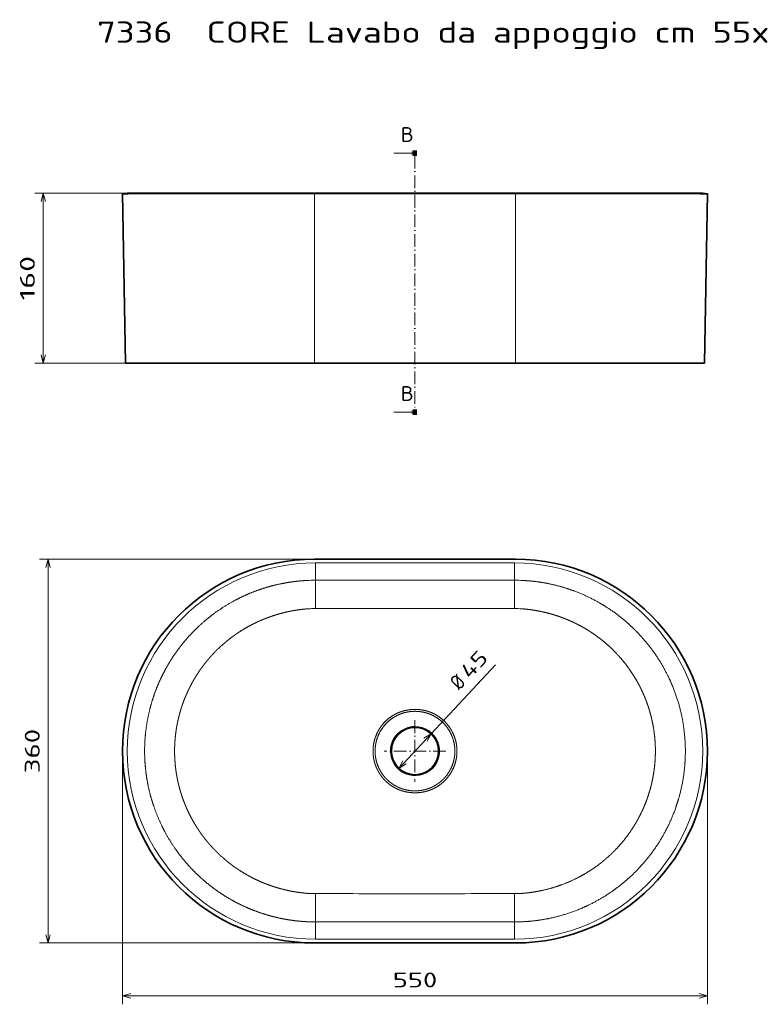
# Model space of a CAD drawing. Extents: x 34 to 384, y 34 to 267.
# Tile 1 of 2: x 34 to 209, y 34 to 267. Entities that reach past the tile are written whole.
import ezdxf
from ezdxf.enums import TextEntityAlignment as Align

# ---------------------------------------------------------------- set-up
doc = ezdxf.new("R2010")
doc.units = 0
doc.linetypes.add('DASHDOT', pattern=[18.5, 12, -3, 0.5, -3])
doc.layers.get('0').update_dxf_attribs({"lineweight": 13})
doc.styles.get("Standard").update_dxf_attribs({"font": 'isocp.shx'})
doc.dimstyles.get("Standard").update_dxf_attribs({"dimtxt": 2.5, "dimasz": 2.5, "dimexe": 1.25, "dimexo": 0.625, "dimtad": 1, "dimcen": 2.5, "dimadec": 0, "dimazin": 0, "dimtfac": 1, "dimtmove": 0, "dimatfit": 0, "dimfxl": 0, "dimarcsym": 0})

# ---------------------------------------------------------------- blocks, each defined once
blk = doc.blocks.new('*D')
at = {"color": 7, "lineweight": 13}
for p, q in [((148.9, 225.65), (37.68, 225.65)), ((39.68, 185.6), (39.68, 225.65)), ((149.14, 185.6), (37.68, 185.6)), ((125.39, 139.33), (38.82, 139.33)), ((40.82, 48.83), (40.82, 139.33)), ((123.59, 89.99), (146.36, 114.46)), ((314.33, 105.01), (314.33, 71.21)), ((58.39, 92.08), (58.39, 34.35)), ((196.39, 92.08), (196.39, 34.35)), ((125.39, 48.83), (38.82, 48.83)), ((58.39, 36.35), (196.39, 36.35))]:
    blk.add_line(p, q, dxfattribs=at)
for points in [[(40.19, 223.72), (39.68, 225.65), (39.16, 223.72)], [(39.16, 187.53), (39.68, 185.6), (40.19, 187.53)], [(41.34, 137.4), (40.82, 139.33), (40.3, 137.4)], [(314.85, 103.08), (314.33, 105.01), (313.82, 103.08)], [(130.26, 96.4), (131.19, 98.16), (129.5, 97.1)], [(124.53, 91.76), (123.59, 89.99), (125.28, 91.06)], [(313.82, 73.14), (314.33, 71.21), (314.85, 73.14)], [(40.3, 50.76), (40.82, 48.83), (41.34, 50.76)], [(60.32, 36.87), (58.39, 36.35), (60.32, 35.84)], [(194.46, 35.84), (196.39, 36.35), (194.46, 36.87)]]:
    blk.add_lwpolyline(points, dxfattribs=at)
for s, rotation, p, p2 in [('160', 90, (37.68, 200.37), (37.68, 210.88)), ('45', 47.0521, (140.28, 110.86), (144.89, 115.82)), ('%%c', 47.0521, (137.85, 108.25), (139.6, 110.13)), ('360', 90, (38.82, 88.83), (38.82, 99.33)), ('135', 90.0001, (312.33, 82.86), (312.33, 93.37))]:
    blk.add_text(s, height=3.5, rotation=rotation, dxfattribs=at).set_placement(p, p2, align=Align.FIT)
blk.add_text('550', height=3.5, dxfattribs=at).set_placement((122.14, 38.35), (132.64, 38.35), align=Align.FIT)
blk = doc.blocks.new('BLOCK9')
at = {"color": 7, "linetype": 'DASHDOT', "lineweight": 13}
for p, q in [((0, 29.02), (0, -29.02)), ((29.02, 0), (-29.02, 0))]:
    blk.add_line(p, q, dxfattribs=at)
blk = doc.blocks.new('BLOCK10')
at = {"color": 7, "lineweight": 35, "ltscale": 0.022056}
for p, q in [((-95, 181.01), (-94.12, 181.01)), ((94.12, 181.01), (95, 181.01))]:
    blk.add_line(p, q, dxfattribs=at)
at = {"color": 7, "lineweight": 35}
for p, q in [((-94.1, 181.01), (0, 181.01)), ((94.1, 181.01), (0, 181.01)), ((0, -181.01), (-94.1, -181.01)), ((94.1, -181.01), (0, -181.01))]:
    blk.add_line(p, q, dxfattribs=at)
at = {"color": 7, "lineweight": 13, "ltscale": 0.367009}
for p, q in [((-94.05, 177.47), (-94.05, 162.79)), ((94.05, 177.47), (94.05, 162.79)), ((-94.05, -177.47), (-94.05, -162.79)), ((94.05, -177.47), (94.05, -162.79))]:
    blk.add_line(p, q, dxfattribs=at)
at = {"color": 7, "lineweight": 13}
for p, q in [((0, 177.47), (-94.05, 177.47)), ((0, 177.47), (94.05, 177.47)), ((0, 161.18), (-94.05, 161.18)), ((94.05, 161.18), (0, 161.18)), ((-94.05, -161.18), (0, -161.18)), ((0, -161.18), (94.05, -161.18)), ((-94.05, -177.47), (0, -177.47)), ((94.05, -177.47), (0, -177.47))]:
    blk.add_line(p, q, dxfattribs=at)
at = {"color": 7, "lineweight": 13, "ltscale": 0.040409}
for p, q in [((-94.05, 162.79), (-94.05, 161.18)), ((94.05, 162.79), (94.05, 161.18)), ((-94.05, -162.79), (-94.05, -161.18)), ((94.05, -162.79), (94.05, -161.18))]:
    blk.add_line(p, q, dxfattribs=at)
at = {"color": 7, "lineweight": 35, "ltscale": 0.022057}
for p, q in [((-94.12, -181.01), (-95, -181.01)), ((95, -181.01), (94.12, -181.01))]:
    blk.add_line(p, q, dxfattribs=at)
at = {"color": 7, "lineweight": 35}
blk.add_circle((0, 0), 22.33, dxfattribs=at)
for centre, start, end in [((-95, 0), 90.00045, 269.99954), ((95, 0), 270.00046, 89.99955)]:
    blk.add_arc(centre, 181.01, start, end, dxfattribs=at)
at = {"color": 7, "lineweight": 13}
for centre, radius, start, end in [((-94.05, 0), 177.47, 90.00008, 269.99992), ((94.05, 0), 177.47, 270.00008, 89.99992), ((-94.05, 1.85), 159.33, 89.99893, 92.84183), ((94.05, 1.86), 159.32, 87.15811, 90.00117), ((-93.87, 5.27), 129.18, 90.07553, 92.93122), ((1.37, -49614.63), 49749.18, 90.001581, 90.109884), ((-1.33, -49557.78), 49692.32, 89.89004, 89.998467), ((93.87, 5.27), 129.18, 87.06878, 89.92447), ((0, 0), 23.2, 180.00001, 90.00015), ((0, 0), 23.2, 89.99992, 180.00002), ((-93.86, -5.51), 128.95, 267.06209, 269.92293), ((1.39, 49643.56), 49778.11, 269.890161, 269.9984), ((-1.35, 49611.42), 49745.96, 270.00156, 270.10987), ((93.86, -5.5), 128.96, 270.07718, 272.93778), ((-94.05, -1.77), 159.41, 267.15887, 270.00022), ((94.05, -1.78), 159.4, 269.99965, 272.84124)]:
    blk.add_arc(centre, radius, start, end, dxfattribs=at)
for points, knots in [([(-101.95, 160.98), (-104.85, 160.84), (-107.74, 160.63), (-110.64, 160.35), (-115.17, 159.82), (-119.69, 159.13), (-121.33, 158.85), (-127.86, 157.68), (-134.33, 156.17), (-139.13, 154.84), (-145.47, 152.84), (-151.69, 150.51), (-153.24, 149.91), (-159.39, 147.42), (-165.41, 144.62), (-169.85, 142.34), (-179.97, 136.65), (-189.55, 130.05), (-194.83, 126), (-202.42, 119.54), (-209.47, 112.52), (-211.77, 110.12), (-217.06, 104.28), (-221.99, 98.13), (-224.72, 94.47), (-229.44, 87.64), (-233.71, 80.52), (-235.53, 77.27), (-238.03, 72.49), (-240.33, 67.61), (-241.02, 66.1), (-242.53, 62.69), (-243.93, 59.23), (-244.68, 57.29), (-247.12, 50.68), (-249.2, 43.94), (-250.49, 39.13), (-252.86, 28.6), (-254.35, 17.91), (-254.89, 12.12), (-255.41, 1.34), (-255.03, -9.44), (-254.66, -14.41), (-253.77, -22.24), (-252.41, -30), (-251.85, -32.85), (-250.23, -40.13), (-248.19, -47.32), (-246.78, -51.67), (-243.25, -61.42), (-238.95, -70.86), (-236.3, -76.04), (-231.16, -85.06), (-225.32, -93.63), (-222.62, -97.31), (-218.24, -102.84), (-213.58, -108.12), (-211.89, -109.96), (-207.6, -114.46), (-203.09, -118.74), (-200.31, -121.24), (-194.92, -125.79), (-189.3, -130.05), (-186.6, -131.98), (-180.08, -136.41), (-173.3, -140.43), (-169.29, -142.62), (-162.61, -145.96), (-155.76, -148.92), (-153.07, -150), (-146.47, -152.5), (-139.74, -154.63), (-135.75, -155.76), (-129.71, -157.25), (-123.61, -158.45), (-121.57, -158.82), (-116.59, -159.63), (-111.6, -160.25), (-108.65, -160.55), (-105.51, -160.79), (-102.37, -160.96), (-102.33, -160.96), (-102.14, -160.97), (-101.95, -160.98)], [0, 0, 0, 0, 0, 0, 19.92413, 19.92413, 19.92413, 31.302193, 31.302193, 31.302193, 65.385877, 65.385877, 65.385877, 76.727758, 76.727758, 76.727758, 110.746641, 110.746641, 110.746641, 156.056457, 156.056457, 156.056457, 178.690419, 178.690419, 178.690419, 209.832185, 209.832185, 209.832185, 235.294611, 235.294611, 235.294611, 246.621548, 246.621548, 246.621548, 260.757687, 260.757687, 260.757687, 294.720582, 294.720582, 294.720582, 334.331028, 334.331028, 334.331028, 368.275679, 368.275679, 368.275679, 388.071309, 388.071309, 388.071309, 419.200425, 419.200425, 419.200425, 458.814407, 458.814407, 458.814407, 489.927838, 489.927838, 489.927838, 506.919002, 506.919002, 506.919002, 532.386491, 532.386491, 532.386491, 555.055146, 555.055146, 555.055146, 586.223167, 586.223167, 586.223167, 606.069203, 606.069203, 606.069203, 634.456495, 634.456495, 634.456495, 648.656689, 648.656689, 648.656689, 668.973622, 668.973622, 668.973622, 670.26346, 670.26346, 670.26346, 670.26346, 670.26346, 670.26346]), ([(-94.04, 134.46), (-94.04, 139.49), (-94.04, 144.46), (-94.04, 149.27), (-94.04, 155.25), (-94.05, 159.17), (-94.05, 160.02), (-94.05, 160.71), (-94.05, 161.09), (-94.05, 161.12), (-94.05, 161.15), (-94.05, 161.18)], [0, 0, 0, 0, 0, 0, 35.819309, 35.819309, 35.819309, 48.580814, 48.580814, 48.580814, 49.792896, 49.792896, 49.792896, 49.792896, 49.792896, 49.792896]), ([(94.04, 134.46), (94.04, 139.49), (94.04, 144.46), (94.04, 149.27), (94.04, 155.25), (94.05, 159.17), (94.05, 160.02), (94.05, 160.71), (94.05, 161.09), (94.05, 161.12), (94.05, 161.15), (94.05, 161.18)], [0, 0, 0, 0, 0, 0, 35.819309, 35.819309, 35.819309, 48.580814, 48.580814, 48.580814, 49.792896, 49.792896, 49.792896, 49.792896, 49.792896, 49.792896]), ([(101.95, -160.98), (102.11, -160.97), (102.27, -160.97), (102.5, -160.95), (111.08, -160.49), (119.64, -159.46), (127.95, -157.9), (142.6, -154.14), (156.72, -148.69), (162.79, -145.98), (174.63, -139.95), (185.8, -132.73), (191.19, -128.84), (201.54, -120.51), (210.99, -111.17), (215.47, -106.26), (223.91, -95.99), (231.25, -84.91), (234.63, -79.19), (241.36, -66.31), (246.62, -52.76), (249.01, -45.22), (252.78, -30.32), (254.74, -15.08), (255.27, -7.61), (255.47, 8.59), (253.64, 24.7), (252.08, 33.27), (248.3, 48.18), (242.79, 62.53), (240.09, 68.6), (234.07, 80.45), (226.87, 91.61), (222.98, 97), (214.67, 107.37), (205.34, 116.83), (200.43, 121.31), (190.5, 129.5), (179.8, 136.65), (174.46, 139.86), (162.75, 146.15), (150.46, 151.21), (143.8, 153.53), (134.22, 156.29), (124.48, 158.31), (121.62, 158.83), (115.99, 159.73), (110.33, 160.38), (107.54, 160.64), (104.75, 160.84), (101.95, 160.98)], [0, 0, 0, 0, 0, 0, 1.130721, 1.130721, 1.130721, 61.107722, 61.107722, 61.107722, 108.077437, 108.077437, 108.077437, 154.989307, 154.989307, 154.989307, 201.869518, 201.869518, 201.869518, 248.731279, 248.731279, 248.731279, 304.357996, 304.357996, 304.357996, 357.034084, 357.034084, 357.034084, 418.571158, 418.571158, 418.571158, 465.427189, 465.427189, 465.427189, 512.292038, 512.292038, 512.292038, 559.176304, 559.176304, 559.176304, 603.162393, 603.162393, 603.162393, 653.085714, 653.085714, 653.085714, 673.672099, 673.672099, 673.672099, 693.558279, 693.558279, 693.558279, 693.558279, 693.558279, 693.558279]), ([(-100.47, 134.29), (-100.58, 134.28), (-100.69, 134.27), (-100.79, 134.26), (-101, 134.25), (-101.2, 134.23), (-101.33, 134.22), (-101.58, 134.2), (-101.83, 134.18), (-101.99, 134.17), (-102.16, 134.15), (-102.34, 134.14), (-102.36, 134.14), (-102.4, 134.13), (-102.44, 134.13), (-102.46, 134.13), (-102.5, 134.12), (-102.54, 134.12), (-102.56, 134.12), (-102.6, 134.12), (-102.64, 134.11), (-102.66, 134.11), (-102.76, 134.1), (-102.85, 134.09), (-102.93, 134.09), (-104.19, 133.97), (-105.45, 133.84), (-106.63, 133.71), (-109.12, 133.4), (-111.6, 133.04), (-112.91, 132.83), (-114.3, 132.59), (-115.69, 132.34), (-115.78, 132.32), (-116.31, 132.22), (-116.83, 132.12), (-117.21, 132.05), (-117.85, 131.92), (-118.47, 131.8), (-118.75, 131.74), (-119.18, 131.65), (-119.64, 131.55), (-119.76, 131.53), (-120, 131.47), (-120.25, 131.42), (-120.36, 131.4), (-122.43, 130.94), (-124.5, 130.44), (-126.43, 129.94), (-128.73, 129.3), (-131, 128.61), (-131.36, 128.5), (-132.81, 128.05), (-134.24, 127.59), (-135.3, 127.23), (-136.72, 126.74), (-138.14, 126.23), (-138.5, 126.09), (-139.22, 125.83), (-139.94, 125.55), (-140.3, 125.42), (-141.01, 125.14), (-141.71, 124.87), (-142.04, 124.73), (-142.73, 124.46), (-143.41, 124.18), (-143.75, 124.03), (-144.45, 123.74), (-145.15, 123.45), (-145.48, 123.3), (-146.18, 123), (-146.87, 122.69), (-147.21, 122.54), (-147.81, 122.27), (-148.4, 122), (-148.65, 121.89), (-149.14, 121.66), (-149.64, 121.42), (-149.89, 121.3), (-153.54, 119.56), (-157.13, 117.69), (-160.41, 115.82), (-163.79, 113.75), (-167.08, 111.56), (-167.24, 111.45), (-167.65, 111.17), (-168.06, 110.9), (-168.3, 110.73), (-168.87, 110.34), (-169.42, 109.96), (-169.73, 109.74), (-170.28, 109.35), (-170.85, 108.94), (-171.07, 108.79), (-174.02, 106.65), (-176.9, 104.42), (-179.49, 102.28), (-182.58, 99.56), (-185.57, 96.72), (-186.11, 96.2), (-187.2, 95.14), (-188.27, 94.06), (-188.8, 93.52), (-189.59, 92.7), (-190.37, 91.88), (-190.63, 91.6), (-191.14, 91.05), (-191.66, 90.49), (-191.92, 90.21), (-193.09, 88.91), (-194.26, 87.58), (-195.16, 86.53), (-196.21, 85.27), (-197.24, 83.99), (-197.42, 83.77), (-199.28, 81.44), (-201.08, 79.06), (-202.66, 76.86), (-204.32, 74.42), (-205.91, 71.93), (-206.04, 71.71), (-206.53, 70.94), (-207.02, 70.15), (-207.38, 69.56), (-207.81, 68.86), (-208.22, 68.17), (-208.29, 68.05), (-208.43, 67.81), (-208.57, 67.57), (-208.64, 67.45), (-209.7, 65.64), (-210.72, 63.8), (-211.64, 62.06), (-212.79, 59.8), (-213.89, 57.53), (-214.13, 57.02), (-214.61, 56), (-215.07, 54.97), (-215.3, 54.46), (-215.84, 53.25), (-216.35, 52.04), (-216.65, 51.34), (-217.08, 50.29), (-217.5, 49.23), (-217.63, 48.91), (-217.91, 48.2), (-218.17, 47.49), (-218.31, 47.15), (-218.53, 46.54), (-218.75, 45.94), (-218.85, 45.69), (-219.03, 45.18), (-219.21, 44.67), (-219.3, 44.41), (-219.57, 43.65), (-219.83, 42.88), (-220.01, 42.36), (-220.29, 41.5), (-220.57, 40.63), (-220.68, 40.28), (-220.9, 39.57), (-221.12, 38.87), (-221.23, 38.51), (-221.65, 37.09), (-222.05, 35.67), (-222.34, 34.6), (-222.72, 33.17), (-223.08, 31.71), (-223.17, 31.35), (-223.34, 30.61), (-223.52, 29.86), (-223.6, 29.49), (-223.83, 28.48), (-224.04, 27.48), (-224.17, 26.84), (-224.32, 26.11), (-224.46, 25.38), (-224.48, 25.29), (-224.55, 24.95), (-224.61, 24.61), (-224.65, 24.37), (-224.74, 23.89), (-224.83, 23.41), (-224.87, 23.17), (-224.93, 22.81), (-225, 22.44), (-225.01, 22.34), (-225.05, 22.1), (-225.09, 21.86), (-225.11, 21.74), (-225.17, 21.42), (-225.22, 21.1), (-225.25, 20.9), (-225.29, 20.63), (-225.33, 20.37), (-225.34, 20.3), (-225.96, 16.27), (-226.42, 12.21), (-226.73, 8.22), (-226.89, 4.05), (-226.89, -0.13), (-226.89, -0.28), (-226.89, -0.82), (-226.89, -1.37), (-226.88, -1.77), (-226.87, -2.51), (-226.85, -3.24), (-226.85, -3.59), (-226.83, -4.06), (-226.82, -4.51), (-226.81, -4.64), (-226.8, -4.89), (-226.79, -5.13), (-226.79, -5.26), (-226.65, -8.74), (-226.4, -12.23), (-226.05, -15.58), (-225.58, -19.01), (-225, -22.43), (-224.97, -22.59), (-224.93, -22.8), (-224.9, -23.01), (-224.88, -23.13), (-224.82, -23.46), (-224.76, -23.8), (-224.72, -24.03), (-224.66, -24.36), (-224.6, -24.68), (-224.58, -24.78), (-224.55, -24.94), (-224.52, -25.09), (-224.51, -25.14), (-224.36, -25.94), (-224.2, -26.73), (-224.04, -27.48), (-223.82, -28.54), (-223.58, -29.59), (-223.51, -29.9), (-223.36, -30.53), (-223.21, -31.15), (-223.14, -31.46), (-222.83, -32.71), (-222.51, -33.96), (-222.26, -34.9), (-221.85, -36.39), (-221.42, -37.85), (-221.26, -38.39), (-220.94, -39.46), (-220.6, -40.53), (-220.43, -41.06), (-219.8, -43.01), (-219.13, -44.94), (-218.62, -46.34), (-218.04, -47.86), (-217.44, -49.38), (-217.42, -49.42), (-217.25, -49.86), (-217.07, -50.31), (-216.94, -50.63), (-216.71, -51.19), (-216.47, -51.75), (-216.38, -51.98), (-216.13, -52.55), (-215.89, -53.11), (-215.75, -53.44), (-215.58, -53.83), (-215.41, -54.21), (-215.38, -54.29), (-214.15, -57.05), (-212.84, -59.78), (-211.5, -62.4), (-210.04, -65.06), (-208.51, -67.68), (-208.46, -67.76), (-208.31, -68.02), (-208.15, -68.28), (-208.04, -68.47), (-207.79, -68.89), (-207.52, -69.33), (-207.38, -69.57), (-207.08, -70.05), (-206.79, -70.52), (-206.64, -70.76), (-206.41, -71.13), (-206.19, -71.48), (-206.11, -71.61), (-205.94, -71.88), (-205.77, -72.14), (-205.71, -72.23), (-205.46, -72.62), (-205.22, -73), (-205.06, -73.24), (-204.73, -73.75), (-204.4, -74.23), (-204.23, -74.49), (-203.96, -74.89), (-203.68, -75.31), (-203.58, -75.45), (-203.39, -75.74), (-203.19, -76.03), (-203.08, -76.18), (-202.1, -77.6), (-201.09, -79.01), (-200.16, -80.26), (-198.93, -81.88), (-197.66, -83.47), (-197.36, -83.85), (-196.58, -84.82), (-195.79, -85.77), (-195.3, -86.35), (-194.14, -87.71), (-192.97, -89.05), (-192.28, -89.82), (-191.4, -90.77), (-190.52, -91.72), (-190.36, -91.89), (-190.02, -92.25), (-189.68, -92.6), (-189.51, -92.77), (-189.02, -93.29), (-188.54, -93.78), (-188.22, -94.1), (-187.74, -94.59), (-187.24, -95.09), (-187.08, -95.25), (-186.75, -95.58), (-186.41, -95.9), (-186.25, -96.06), (-185.73, -96.56), (-185.23, -97.04), (-184.92, -97.34), (-184.46, -97.77), (-183.98, -98.21), (-183.85, -98.34), (-183.58, -98.59), (-183.3, -98.84), (-183.18, -98.95), (-180.88, -101.05), (-178.52, -103.08), (-176.25, -104.92), (-173.85, -106.77), (-171.4, -108.55), (-171.28, -108.63), (-170.91, -108.9), (-170.54, -109.17), (-170.27, -109.36), (-169.81, -109.68), (-169.4, -109.98), (-169.22, -110.1), (-168.74, -110.43), (-168.23, -110.78), (-167.87, -111.02), (-167.37, -111.36), (-166.86, -111.7), (-166.68, -111.82), (-163.34, -114.03), (-159.92, -116.12), (-156.54, -118.01), (-152.93, -119.88), (-149.25, -121.6), (-149.08, -121.68), (-148.73, -121.85), (-148.39, -122), (-148.22, -122.08), (-147.62, -122.36), (-147.02, -122.63), (-146.6, -122.82), (-145.94, -123.1), (-145.28, -123.39), (-145.08, -123.48), (-144.63, -123.67), (-144.18, -123.86), (-143.95, -123.95), (-143.26, -124.24), (-142.56, -124.52), (-142.09, -124.71), (-141.14, -125.09), (-140.19, -125.46), (-139.71, -125.64), (-137.47, -126.48), (-135.22, -127.27), (-133.45, -127.86), (-130.84, -128.68), (-128.19, -129.44), (-127.34, -129.68), (-126.37, -129.94), (-125.41, -130.19), (-125.3, -130.22), (-124.88, -130.32), (-124.48, -130.42), (-124.2, -130.49), (-123.65, -130.63), (-123.23, -130.73), (-123.04, -130.78), (-122.63, -130.88), (-122.11, -131), (-121.81, -131.07), (-121.28, -131.19), (-120.71, -131.32), (-120.49, -131.37), (-120.06, -131.46), (-119.64, -131.55), (-119.44, -131.59), (-119.01, -131.68), (-118.63, -131.76), (-118.43, -131.81), (-117.93, -131.91), (-117.43, -132.01), (-117.1, -132.07), (-116.61, -132.17), (-116.09, -132.26), (-115.97, -132.29), (-115.73, -132.33), (-115.48, -132.38), (-115.36, -132.4), (-112.79, -132.86), (-110.21, -133.27), (-107.73, -133.6), (-105.22, -133.88), (-102.7, -134.11), (-102.65, -134.11), (-102.57, -134.12), (-102.48, -134.13), (-102.43, -134.13), (-102.35, -134.14), (-102.27, -134.14), (-102.23, -134.15), (-102.02, -134.17), (-101.81, -134.18), (-101.64, -134.2), (-101.4, -134.22), (-101.15, -134.24), (-101.06, -134.24), (-100.9, -134.26), (-100.73, -134.27), (-100.64, -134.28), (-100.56, -134.28), (-100.47, -134.29)], [0, 0, 0, 0, 0, 0, 0.788544, 0.788544, 0.788544, 1.530513, 1.530513, 1.530513, 2.713514, 2.713514, 2.713514, 2.861403, 2.861403, 2.861403, 3.009291, 3.009291, 3.009291, 3.157178, 3.157178, 3.157178, 3.305065, 3.305065, 3.305065, 3.896579, 3.896579, 3.896579, 12.767638, 12.767638, 12.767638, 22.683272, 22.683272, 22.683272, 23.326993, 23.326993, 23.326993, 26.793431, 26.793431, 26.793431, 29.622539, 29.622539, 29.622539, 30.568226, 30.568226, 30.568226, 31.544283, 31.544283, 31.544283, 46.468586, 46.468586, 46.468586, 49.344554, 49.344554, 49.344554, 57.862173, 57.862173, 57.862173, 60.744985, 60.744985, 60.744985, 63.63077, 63.63077, 63.63077, 66.402421, 66.402421, 66.402421, 69.159429, 69.159429, 69.159429, 72.052535, 72.052535, 72.052535, 74.907697, 74.907697, 74.907697, 76.962526, 76.962526, 76.962526, 79.010558, 79.010558, 79.010558, 107.214601, 107.214601, 107.214601, 108.63725, 108.63725, 108.63725, 110.97429, 110.97429, 110.97429, 114.161877, 114.161877, 114.161877, 116.288409, 116.288409, 116.288409, 141.434311, 141.434311, 141.434311, 147.115161, 147.115161, 147.115161, 152.785427, 152.785427, 152.785427, 155.619003, 155.619003, 155.619003, 158.452579, 158.452579, 158.452579, 168.655345, 168.655345, 168.655345, 170.75285, 170.75285, 170.75285, 190.988186, 190.988186, 190.988186, 192.875282, 192.875282, 192.875282, 197.796947, 197.796947, 197.796947, 198.83829, 198.83829, 198.83829, 199.879633, 199.879633, 199.879633, 214.529982, 214.529982, 214.529982, 218.752948, 218.752948, 218.752948, 222.975915, 222.975915, 222.975915, 228.626405, 228.626405, 228.626405, 231.505597, 231.505597, 231.505597, 234.333542, 234.333542, 234.333542, 236.362981, 236.362981, 236.362981, 238.390725, 238.390725, 238.390725, 242.449568, 242.449568, 242.449568, 245.216508, 245.216508, 245.216508, 247.983448, 247.983448, 247.983448, 256.376032, 256.376032, 256.376032, 259.228341, 259.228341, 259.228341, 262.08065, 262.08065, 262.08065, 266.957737, 266.957737, 266.957737, 267.654471, 267.654471, 267.654471, 269.539147, 269.539147, 269.539147, 271.423824, 271.423824, 271.423824, 272.279795, 272.279795, 272.279795, 273.125578, 273.125578, 273.125578, 274.483993, 274.483993, 274.483993, 275.037069, 275.037069, 275.037069, 305.016623, 305.016623, 305.016623, 306.301335, 306.301335, 306.301335, 309.040718, 309.040718, 309.040718, 311.475806, 311.475806, 311.475806, 312.404172, 312.404172, 312.404172, 313.332538, 313.332538, 313.332538, 338.546739, 338.546739, 338.546739, 339.283693, 339.283693, 339.283693, 340.12131, 340.12131, 340.12131, 341.63875, 341.63875, 341.63875, 342.397927, 342.397927, 342.397927, 342.777516, 342.777516, 342.777516, 348.486522, 348.486522, 348.486522, 350.883362, 350.883362, 350.883362, 353.280202, 353.280202, 353.280202, 360.471324, 360.471324, 360.471324, 364.65806, 364.65806, 364.65806, 368.841446, 368.841446, 368.841446, 379.970251, 379.970251, 379.970251, 381.055164, 381.055164, 381.055164, 383.495309, 383.495309, 383.495309, 385.170332, 385.170332, 385.170332, 387.676001, 387.676001, 387.676001, 388.310516, 388.310516, 388.310516, 410.327926, 410.327926, 410.327926, 411.037473, 411.037473, 411.037473, 412.560762, 412.560762, 412.560762, 414.338394, 414.338394, 414.338394, 416.106333, 416.106333, 416.106333, 417.229003, 417.229003, 417.229003, 418.43423, 418.43423, 418.43423, 420.727778, 420.727778, 420.727778, 423.413278, 423.413278, 423.413278, 424.748984, 424.748984, 424.748984, 426.084689, 426.084689, 426.084689, 437.72582, 437.72582, 437.72582, 441.332137, 441.332137, 441.332137, 447.009354, 447.009354, 447.009354, 454.886053, 454.886053, 454.886053, 456.746818, 456.746818, 456.746818, 458.580432, 458.580432, 458.580432, 462.197331, 462.197331, 462.197331, 463.941438, 463.941438, 463.941438, 465.685546, 465.685546, 465.685546, 469.394096, 469.394096, 469.394096, 470.790417, 470.790417, 470.790417, 472.235345, 472.235345, 472.235345, 494.102922, 494.102922, 494.102922, 494.895328, 494.895328, 494.895328, 497.53023, 497.53023, 497.53023, 499.561622, 499.561622, 499.561622, 503.103706, 503.103706, 503.103706, 504.141108, 504.141108, 504.141108, 533.091616, 533.091616, 533.091616, 534.520153, 534.520153, 534.520153, 535.948689, 535.948689, 535.948689, 539.561944, 539.561944, 539.561944, 541.407934, 541.407934, 541.407934, 543.214573, 543.214573, 543.214573, 547.035602, 547.035602, 547.035602, 550.856631, 550.856631, 550.856631, 564.955433, 564.955433, 564.955433, 571.583843, 571.583843, 571.583843, 572.417528, 572.417528, 572.417528, 574.798223, 574.798223, 574.798223, 577.573818, 577.573818, 577.573818, 580.333732, 580.333732, 580.333732, 581.990085, 581.990085, 581.990085, 583.640092, 583.640092, 583.640092, 585.61056, 585.61056, 585.61056, 588.790167, 588.790167, 588.790167, 589.718781, 589.718781, 589.718781, 590.647394, 590.647394, 590.647394, 609.282853, 609.282853, 609.282853, 609.598993, 609.598993, 609.598993, 609.908662, 609.908662, 609.908662, 610.224843, 610.224843, 610.224843, 611.489398, 611.489398, 611.489398, 612.121684, 612.121684, 612.121684, 612.753969, 612.753969, 612.753969, 612.753969, 612.753969, 612.753969]), ([(100.47, 134.29), (100.8, 134.26), (101.14, 134.24), (101.41, 134.22), (101.8, 134.18), (102.19, 134.15), (102.26, 134.15), (102.38, 134.13), (102.52, 134.12), (102.58, 134.12), (107.08, 133.72), (111.57, 133.14), (115.97, 132.39), (121.84, 131.16), (127.63, 129.6), (129.12, 129.18), (132.8, 128.09), (136.44, 126.86), (138.61, 126.08), (141.47, 124.98), (144.3, 123.81), (145.01, 123.51), (146.41, 122.9), (147.8, 122.28), (148.5, 121.96), (150.57, 120.99), (152.63, 119.98), (153.99, 119.28), (158.04, 117.15), (162, 114.85), (164.59, 113.24), (170.94, 109.05), (176.98, 104.42), (180.49, 101.5), (186.11, 96.39), (191.35, 90.9), (193.38, 88.65), (197.32, 84.03), (200.99, 79.21), (202.75, 76.74), (206.14, 71.72), (209.24, 66.51), (210.71, 63.87), (212.46, 60.51), (214.09, 57.1), (214.41, 56.41), (215.36, 54.35), (216.27, 52.27), (216.85, 50.87), (217.62, 48.95), (218.36, 47.01), (218.56, 46.48), (219.21, 44.71), (219.82, 42.93), (220.24, 41.67), (220.99, 39.33), (221.69, 36.98), (221.99, 35.89), (222.69, 33.33), (223.32, 30.76), (223.66, 29.29), (224.77, 24.12), (225.63, 18.9), (226.11, 15.15), (226.53, 10.63), (226.76, 6.11), (226.79, 5.35), (226.86, 3.47), (226.89, 1.59), (226.9, 0.46), (226.89, -1.43), (226.86, -3.31), (226.83, -4.07), (226.77, -5.95), (226.67, -7.84), (226.6, -8.97), (226.29, -13.11), (225.83, -17.24), (225.41, -20.23), (224.83, -23.59), (224.15, -26.93), (224.08, -27.28), (223.87, -28.29), (223.64, -29.31), (223.5, -29.95), (223.28, -30.87), (223.06, -31.78), (222.99, -32.06), (222.06, -35.82), (220.99, -39.54), (219.88, -42.96), (218.53, -46.69), (217.05, -50.36), (216.9, -50.72), (216.47, -51.77), (216.03, -52.8), (215.73, -53.49), (215.31, -54.44), (214.89, -55.38), (214.77, -55.64), (213.98, -57.36), (213.16, -59.06), (212.44, -60.5), (211.35, -62.6), (210.22, -64.68), (209.85, -65.34), (208.73, -67.32), (207.57, -69.27), (206.78, -70.56), (205.37, -72.8), (203.9, -74.99), (203.26, -75.93), (198.93, -82.14), (194.15, -88.04), (189.81, -92.8), (183, -99.42), (175.64, -105.41), (173.23, -107.26), (166.76, -111.95), (159.96, -116.15), (155.62, -118.57), (147.08, -122.83), (138.19, -126.33), (133.85, -127.83), (127.23, -129.82), (120.52, -131.39), (118.26, -131.87), (113.91, -132.7), (109.53, -133.35), (107.43, -133.63), (105.14, -133.88), (102.85, -134.09), (102.67, -134.11), (102.11, -134.16), (101.55, -134.21), (101.23, -134.23), (100.85, -134.26), (100.47, -134.29)], [0, 0, 0, 0, 0, 0, 1.992626, 1.992626, 1.992626, 2.380575, 2.380575, 2.380575, 2.768545, 2.768545, 2.768545, 29.506447, 29.506447, 29.506447, 38.738831, 38.738831, 38.738831, 52.546169, 52.546169, 52.546169, 57.126932, 57.126932, 57.126932, 61.704545, 61.704545, 61.704545, 70.863195, 70.863195, 70.863195, 89.127758, 89.127758, 89.127758, 116.452346, 116.452346, 116.452346, 134.611036, 134.611036, 134.611036, 152.779582, 152.779582, 152.779582, 170.907742, 170.907742, 170.907742, 175.445624, 175.445624, 175.445624, 184.489419, 184.489419, 184.489419, 187.874588, 187.874588, 187.874588, 195.783477, 195.783477, 195.783477, 202.57468, 202.57468, 202.57468, 211.633066, 211.633066, 211.633066, 234.259134, 234.259134, 234.259134, 238.796464, 238.796464, 238.796464, 245.576116, 245.576116, 245.576116, 250.111541, 250.111541, 250.111541, 256.884601, 256.884601, 256.884601, 274.997339, 274.997339, 274.997339, 277.289903, 277.289903, 277.289903, 281.245399, 281.245399, 281.245399, 282.939759, 282.939759, 282.939759, 304.448784, 304.448784, 304.448784, 306.693541, 306.693541, 306.693541, 311.210206, 311.210206, 311.210206, 312.909792, 312.909792, 312.909792, 322.543002, 322.543002, 322.543002, 327.079799, 327.079799, 327.079799, 336.139072, 336.139072, 336.139072, 342.916761, 342.916761, 342.916761, 381.533981, 381.533981, 381.533981, 399.737458, 399.737458, 399.737458, 429.404105, 429.404105, 429.404105, 456.931617, 456.931617, 456.931617, 470.782895, 470.782895, 470.782895, 483.492991, 483.492991, 483.492991, 484.602872, 484.602872, 484.602872, 486.862191, 486.862191, 486.862191, 486.862191, 486.862191, 486.862191]), ([(0, 39.32), (-1.72, 39.32), (-3.43, 39.23), (-5.16, 39.06), (-8.06, 38.61), (-10.98, 37.88), (-12.15, 37.54), (-13.31, 37.15), (-14.47, 36.71)], [0, 0, 0, 0, 0, 0, 39.304884, 39.304884, 39.304884, 65.562297, 65.562297, 65.562297, 65.562297, 65.562297, 65.562297]), ([(-13.79, 34.96), (-11.64, 35.79), (-9.43, 36.46), (-7.2, 36.94), (-4.41, 37.34), (-1.62, 37.49), (-1.08, 37.51), (-0.54, 37.52), (0, 37.52)], [0, 0, 0, 0, 0, 0, 14.438998, 14.438998, 14.438998, 17.91565, 17.91565, 17.91565, 17.91565, 17.91565, 17.91565]), ([(14.47, 36.71), (13.03, 37.26), (11.57, 37.73), (10.1, 38.13), (7.19, 38.77), (4.3, 39.14), (2.86, 39.26), (1.43, 39.32), (0, 39.32)], [0, 0, 0, 0, 0, 0, 32.81208, 32.81208, 32.81208, 65.5539, 65.5539, 65.5539, 65.5539, 65.5539, 65.5539]), ([(13.79, 34.96), (13.77, 34.97), (13.75, 34.97), (13.73, 34.98), (13.69, 35), (13.65, 35.01), (13.63, 35.02), (13.57, 35.05), (13.5, 35.07), (13.46, 35.08), (12.3, 35.52), (11.12, 35.91), (9.97, 36.24), (7.29, 36.89), (4.6, 37.29), (3.06, 37.44), (1.53, 37.52), (0, 37.52)], [0, 0, 0, 0, 0, 0, 0.153926, 0.153926, 0.153926, 0.307852, 0.307852, 0.307852, 0.615704, 0.615704, 0.615704, 9.046323, 9.046323, 9.046323, 20.185317, 20.185317, 20.185317, 20.185317, 20.185317, 20.185317]), ([(-39.62, 0), (-39.62, 3.69), (-39.19, 7.39), (-38.32, 11.02), (-35.91, 17.61), (-32.11, 23.51), (-30.04, 26.08), (-25.96, 30.2), (-21.2, 33.49), (-19.04, 34.75), (-16.79, 35.82), (-14.47, 36.71)], [0, 0, 0, 0, 0, 0, 25.885009, 25.885009, 25.885009, 48.857025, 48.857025, 48.857025, 66.287249, 66.287249, 66.287249, 66.287249, 66.287249, 66.287249]), ([(-37.65, 0), (-37.65, 3.21), (-37.31, 6.41), (-36.63, 9.57), (-34.6, 15.69), (-31.32, 21.24), (-29.4, 23.83), (-25.44, 28.1), (-20.75, 31.53), (-18.53, 32.88), (-16.2, 34.02), (-13.79, 34.96)], [0, 0, 0, 0, 0, 0, 20.34647, 20.34647, 20.34647, 40.676485, 40.676485, 40.676485, 57.071319, 57.071319, 57.071319, 57.071319, 57.071319, 57.071319]), ([(37.65, 0), (37.65, 3.61), (37.22, 7.21), (36.36, 10.75), (34.08, 16.79), (30.59, 22.2), (28.85, 24.42), (25.12, 28.34), (20.75, 31.53), (18.53, 32.87), (16.2, 34.02), (13.79, 34.96)], [0, 0, 0, 0, 0, 0, 25.920098, 25.920098, 25.920098, 46.059252, 46.059252, 46.059252, 64.634474, 64.634474, 64.634474, 64.634474, 64.634474, 64.634474]), ([(39.62, 0), (39.62, 0.29), (39.62, 0.58), (39.62, 0.79), (39.6, 1.35), (39.58, 1.91), (39.56, 2.19), (39.4, 4.92), (39, 7.63), (38.44, 10.04), (36.72, 15.55), (34.02, 20.66), (32.2, 23.38), (28.05, 28.38), (22.97, 32.42), (20.28, 34.14), (17.43, 35.58), (14.47, 36.71)], [0, 0, 0, 0, 0, 0, 4.317634, 4.317634, 4.317634, 8.421064, 8.421064, 8.421064, 45.394025, 45.394025, 45.394025, 94.695074, 94.695074, 94.695074, 142.324627, 142.324627, 142.324627, 142.324627, 142.324627, 142.324627]), ([(-39.62, 0), (-39.62, -1.64), (-39.54, -3.29), (-39.37, -4.92), (-38.73, -8.98), (-37.57, -12.93), (-36.68, -15.24), (-35.1, -18.59), (-33.14, -21.72), (-32.44, -22.74), (-30.73, -25.05), (-28.82, -27.19), (-27.66, -28.36), (-24.61, -31.14), (-21.2, -33.49), (-19.04, -34.75), (-16.79, -35.82), (-14.47, -36.71)], [0, 0, 0, 0, 0, 0, 11.478859, 11.478859, 11.478859, 28.687292, 28.687292, 28.687292, 37.283968, 37.283968, 37.283968, 48.737046, 48.737046, 48.737046, 66.122885, 66.122885, 66.122885, 66.122885, 66.122885, 66.122885]), ([(-37.65, 0), (-37.65, -2.8), (-37.39, -5.61), (-36.87, -8.38), (-35.53, -13.02), (-33.48, -17.38), (-32.51, -19.14), (-30.77, -21.84), (-28.75, -24.33), (-27.96, -25.24), (-26.03, -27.27), (-23.91, -29.11), (-22.65, -30.1), (-20.2, -31.81), (-17.59, -33.27), (-16.35, -33.89), (-15.08, -34.46), (-13.79, -34.96)], [0, 0, 0, 0, 0, 0, 20.109611, 20.109611, 20.109611, 34.466573, 34.466573, 34.466573, 43.074609, 43.074609, 43.074609, 54.5446, 54.5446, 54.5446, 64.473322, 64.473322, 64.473322, 64.473322, 64.473322, 64.473322]), ([(37.65, 0), (37.65, -2.8), (37.39, -5.61), (36.87, -8.38), (35.53, -13.02), (33.48, -17.38), (32.51, -19.14), (30.77, -21.84), (28.75, -24.33), (27.96, -25.24), (26.03, -27.27), (23.91, -29.11), (22.65, -30.1), (20.2, -31.81), (17.59, -33.27), (16.35, -33.89), (15.08, -34.46), (13.79, -34.96)], [0, 0, 0, 0, 0, 0, 20.109611, 20.109611, 20.109611, 34.466573, 34.466573, 34.466573, 43.074609, 43.074609, 43.074609, 54.5446, 54.5446, 54.5446, 64.473322, 64.473322, 64.473322, 64.473322, 64.473322, 64.473322]), ([(14.47, -36.71), (16.94, -35.77), (19.33, -34.61), (21.62, -33.25), (25.44, -30.51), (28.82, -27.24), (30.2, -25.71), (32.74, -22.5), (34.85, -18.98), (35.79, -17.14), (37.59, -13), (38.78, -8.64), (39.25, -6.21), (39.55, -3.48), (39.62, -0.75), (39.62, -0.55), (39.62, -0.27), (39.62, 0)], [0, 0, 0, 0, 0, 0, 39.733449, 39.733449, 39.733449, 70.418707, 70.418707, 70.418707, 101.137252, 101.137252, 101.137252, 138.07411, 138.07411, 138.07411, 142.169412, 142.169412, 142.169412, 142.169412, 142.169412, 142.169412]), ([(-14.47, -36.72), (-13.02, -37.26), (-11.57, -37.73), (-10.1, -38.13), (-7.19, -38.77), (-4.3, -39.14), (-2.86, -39.26), (-1.43, -39.32), (0, -39.32)], [0, 0, 0, 0, 0, 0, 32.802542, 32.802542, 32.802542, 65.536931, 65.536931, 65.536931, 65.536931, 65.536931, 65.536931]), ([(0, -37.52), (-1.93, -37.52), (-3.87, -37.4), (-5.8, -37.16), (-8.57, -36.63), (-11.31, -35.84), (-12.14, -35.57), (-12.97, -35.28), (-13.79, -34.96)], [0, 0, 0, 0, 0, 0, 12.417816, 12.417816, 12.417816, 17.910768, 17.910768, 17.910768, 17.910768, 17.910768, 17.910768]), ([(13.79, -34.96), (13.77, -34.97), (13.75, -34.98), (13.73, -34.98), (13.69, -35), (13.65, -35.01), (13.62, -35.02), (13.56, -35.05), (13.5, -35.07), (13.46, -35.09), (12.29, -35.52), (11.11, -35.91), (9.96, -36.24), (7.28, -36.89), (4.59, -37.29), (3.06, -37.44), (1.53, -37.52), (0, -37.52)], [0, 0, 0, 0, 0, 0, 0.15471, 0.15471, 0.15471, 0.309421, 0.309421, 0.309421, 0.618841, 0.618841, 0.618841, 9.060432, 9.060432, 9.060432, 20.182878, 20.182878, 20.182878, 20.182878, 20.182878, 20.182878]), ([(0, -39.32), (1.72, -39.32), (3.43, -39.23), (5.16, -39.06), (8.06, -38.61), (10.98, -37.88), (12.15, -37.54), (13.31, -37.15), (14.47, -36.72)], [0, 0, 0, 0, 0, 0, 39.295497, 39.295497, 39.295497, 65.545556, 65.545556, 65.545556, 65.545556, 65.545556, 65.545556]), ([(-94.04, -134.46), (-94.04, -139.49), (-94.04, -144.46), (-94.04, -149.27), (-94.04, -155.25), (-94.05, -159.17), (-94.05, -160.02), (-94.05, -160.71), (-94.05, -161.09), (-94.05, -161.12), (-94.05, -161.15), (-94.05, -161.18)], [0, 0, 0, 0, 0, 0, 35.850053, 35.850053, 35.850053, 48.629016, 48.629016, 48.629016, 49.848018, 49.848018, 49.848018, 49.848018, 49.848018, 49.848018]), ([(94.04, -134.46), (94.04, -139.49), (94.04, -144.46), (94.04, -149.27), (94.04, -155.25), (94.05, -159.17), (94.05, -160.02), (94.05, -160.71), (94.05, -161.09), (94.05, -161.12), (94.05, -161.15), (94.05, -161.18)], [0, 0, 0, 0, 0, 0, 35.850053, 35.850053, 35.850053, 48.629016, 48.629016, 48.629016, 49.848018, 49.848018, 49.848018, 49.848018, 49.848018, 49.848018])]:
    blk.add_open_spline(points, degree=5, knots=knots, dxfattribs=at)
blk = doc.blocks.new('BLOCK11')
at = {"color": 7, "lineweight": 13}
for p, q in [((0, 218.12), (-20, 218.12)), ((0, -26.23), (-20, -26.23))]:
    blk.add_line(p, q, dxfattribs=at)
at = {"color": 7, "lineweight": 100, "ltscale": 0.125}
for p, q in [((0, 220.62), (0, 215.62)), ((0, -28.73), (0, -23.73))]:
    blk.add_line(p, q, dxfattribs=at)
at = {"color": 7, "linetype": 'DASHDOT', "lineweight": 13}
blk.add_line((0, 215.62), (0, -23.73), dxfattribs=at)
at = {"color": 7, "lineweight": 13}
for points in [[(-3, 216.88), (0, 218.12), (-3, 219.36)], [(-3, -27.47), (0, -26.23), (-3, -24.98)]]:
    blk.add_lwpolyline(points, dxfattribs=at)
for p, p2 in [((-13.33, 228.62), (-1.19, 228.62)), ((-13.33, -15.73), (-1.19, -15.73))]:
    blk.add_text('B', height=14, dxfattribs=at).set_placement(p, p2, align=Align.FIT)
blk = doc.blocks.new('BLOCK12')
at = {"color": 7, "lineweight": 13}
blk.add_text('7336  CORE Lavabo da appoggio cm 55x36xh16 Countertop washbasin cm 55x36xh16 ', height=20, dxfattribs=at).set_placement((-300, 322.25), (1035.85, 322.25), align=Align.FIT)
blk = doc.blocks.new('BLOCK13')
at = {"color": 7, "lineweight": 35, "ltscale": 0.112417}
for p, q in [((-276.01, 179.82), (-271.52, 180.19)), ((276.01, 179.82), (271.52, 180.19))]:
    blk.add_line(p, q, dxfattribs=at)
at = {"color": 7, "lineweight": 35}
for p, q in [((-273.22, 19.98), (-276.01, 179.89)), ((-271.38, 180.2), (-94.05, 180.2)), ((-94.05, 180.2), (0, 180.2)), ((94.05, 180.2), (0, 180.2)), ((271.38, 180.2), (94.05, 180.2)), ((273.22, 19.98), (276.01, 179.89)), ((-95, 19.98), (-273.22, 19.98)), ((-95, 20), (0, 20)), ((0, 20), (95, 20)), ((0, 20), (95, 20)), ((95, 20), (273.22, 20)), ((95, 20), (266.14, 20)), ((95, 20), (250.29, 20)), ((95, 20), (244.75, 20))]:
    blk.add_line(p, q, dxfattribs=at)
at = {"color": 7, "lineweight": 13}
for p, q in [((-271.52, 180.19), (-94.05, 180.19)), ((-95, 19.98), (-95, 179.96)), ((-94.05, 180.19), (0, 180.19)), ((94.05, 180.19), (0, 180.19)), ((271.52, 180.19), (94.05, 180.19)), ((95, 19.98), (95, 179.96))]:
    blk.add_line(p, q, dxfattribs=at)
at = {"color": 7, "lineweight": 35, "ltscale": 0.022057}
for p, q in [((-94.12, 179.9), (-95, 179.9)), ((95, 179.9), (94.12, 179.9))]:
    blk.add_line(p, q, dxfattribs=at)
at = {"color": 7, "lineweight": 13, "ltscale": 0.000142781}
blk.add_line((-94.05, 180.19), (-94.05, 180.2), dxfattribs=at)
at = {"color": 7, "lineweight": 13, "ltscale": 0.000142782}
blk.add_line((94.05, 180.19), (94.05, 180.2), dxfattribs=at)
at = {"color": 7, "lineweight": 35, "ltscale": 0.002269}
blk.add_line((-0.09, 20), (0, 20), dxfattribs=at)
at = {"color": 7, "lineweight": 35, "ltscale": 0.000297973}
blk.add_line((266.14, 20), (266.13, 20), dxfattribs=at)
at = {"color": 7, "lineweight": 35}
for centre, radius, start, end in [((-271.38, 178.43), 1.77, 89.90482, 94.59335), ((-37.76, 658127.18), 657947.28, 269.99509357, 270.00328792), ((37.76, 658127.18), 657947.28, 269.99671208, 270.00490643), ((271.38, 178.43), 1.77, 85.40665, 90.09518)]:
    blk.add_arc(centre, radius, start, end, dxfattribs=at)
for points, knots in [([(-95, 179.9), (-102.2, 179.9), (-109.4, 179.89), (-116.65, 179.89), (-124.71, 179.89), (-132.71, 179.89), (-133.6, 179.89), (-136.63, 179.88), (-139.65, 179.88), (-141.76, 179.88), (-145.7, 179.88), (-149.65, 179.88), (-150.86, 179.88), (-153.45, 179.88), (-156.03, 179.88), (-156.72, 179.88), (-158.25, 179.88), (-159.76, 179.88), (-160.51, 179.88), (-161.82, 179.88), (-163.14, 179.88), (-163.72, 179.88), (-164.86, 179.87), (-165.99, 179.87), (-166.66, 179.87), (-171.7, 179.87), (-176.71, 179.87), (-181.11, 179.87), (-185.91, 179.87), (-190.64, 179.86), (-191.01, 179.86), (-191.84, 179.86), (-192.66, 179.86), (-193.06, 179.86), (-194.06, 179.86), (-195.06, 179.86), (-195.66, 179.86), (-196.6, 179.86), (-197.55, 179.86), (-197.89, 179.86), (-202.62, 179.86), (-207.28, 179.86), (-211.52, 179.86), (-216.02, 179.85), (-220.41, 179.85), (-220.7, 179.85), (-221.35, 179.85), (-222, 179.85), (-222.31, 179.85), (-222.95, 179.85), (-223.58, 179.85), (-223.89, 179.85), (-224.55, 179.85), (-225.21, 179.85), (-225.43, 179.85), (-226.18, 179.85), (-226.92, 179.85), (-227.32, 179.85), (-228.15, 179.85), (-228.98, 179.85), (-229.25, 179.85), (-230.24, 179.85), (-231.22, 179.85), (-231.76, 179.85), (-232.56, 179.85), (-233.37, 179.85), (-233.64, 179.85), (-234.19, 179.84), (-234.75, 179.84), (-234.99, 179.84), (-239.18, 179.84), (-243.22, 179.84), (-246.83, 179.84), (-251.76, 179.84), (-256.23, 179.83), (-257.57, 179.83), (-259.27, 179.83), (-260.89, 179.83), (-261.26, 179.83), (-262.18, 179.83), (-263.06, 179.83), (-263.59, 179.83), (-265.74, 179.83), (-267.68, 179.83), (-269.02, 179.83), (-272.05, 179.83), (-274.19, 179.82), (-275.12, 179.82), (-275.7, 179.82), (-275.92, 179.82), (-276, 179.82), (-276.01, 179.82), (-276.01, 179.82)], [0, 0, 0, 0, 0, 0, 50.741762, 50.741762, 50.741762, 57.029928, 57.029928, 57.029928, 72.381371, 72.381371, 72.381371, 85.519628, 85.519628, 85.519628, 91.123412, 91.123412, 91.123412, 96.613841, 96.613841, 96.613841, 100.864768, 100.864768, 100.864768, 104.954073, 104.954073, 104.954073, 138.08688, 138.08688, 138.08688, 141.354963, 141.354963, 141.354963, 144.526607, 144.526607, 144.526607, 149.306336, 149.306336, 149.306336, 151.994619, 151.994619, 151.994619, 186.392742, 186.392742, 186.392742, 189.238481, 189.238481, 189.238481, 192.007913, 192.007913, 192.007913, 194.777262, 194.777262, 194.777262, 197.763747, 197.763747, 197.763747, 201.29546, 201.29546, 201.29546, 205.108948, 205.108948, 205.108948, 210.152945, 210.152945, 210.152945, 212.669362, 212.669362, 212.669362, 215.257983, 215.257983, 215.257983, 251.717816, 251.717816, 251.717816, 267.901109, 267.901109, 267.901109, 273.134713, 273.134713, 273.134713, 280.448922, 280.448922, 280.448922, 304.670798, 304.670798, 304.670798, 340.513683, 340.513683, 340.513683, 340.597731, 340.597731, 340.597731, 340.597731, 340.597731, 340.597731]), ([(276.01, 179.82), (276.01, 179.82), (276.01, 179.82), (275.95, 179.82), (275.69, 179.82), (274.69, 179.82), (272.96, 179.82), (270.23, 179.83), (266.74, 179.83), (266.3, 179.83), (265.4, 179.83), (264.45, 179.83), (263.98, 179.83), (263.13, 179.83), (262.26, 179.83), (261.9, 179.83), (260.99, 179.83), (260.04, 179.83), (259.45, 179.83), (257.63, 179.83), (255.71, 179.83), (254.37, 179.83), (250.38, 179.84), (246.05, 179.84), (243.09, 179.84), (239.58, 179.84), (235.95, 179.84), (235.3, 179.84), (234.49, 179.84), (233.68, 179.85), (233.33, 179.85), (232.64, 179.85), (231.95, 179.85), (231.6, 179.85), (231.02, 179.85), (230.43, 179.85), (230.22, 179.85), (229.29, 179.85), (228.36, 179.85), (227.66, 179.85), (226.72, 179.85), (225.78, 179.85), (225.49, 179.85), (225, 179.85), (224.5, 179.85), (224.25, 179.85), (223.5, 179.85), (222.76, 179.85), (222.26, 179.85), (221.5, 179.85), (220.73, 179.85), (220.49, 179.85), (216.3, 179.85), (212, 179.86), (207.89, 179.86), (203.34, 179.86), (198.71, 179.86), (198.32, 179.86), (196.85, 179.86), (195.38, 179.86), (194.41, 179.86), (192.86, 179.86), (191.27, 179.86), (190.85, 179.86), (185.95, 179.87), (180.98, 179.87), (176.48, 179.87), (171.45, 179.87), (166.37, 179.87), (165.72, 179.87), (164.72, 179.87), (163.72, 179.88), (163.21, 179.88), (162.01, 179.88), (160.81, 179.88), (160.13, 179.88), (159.09, 179.88), (158.05, 179.88), (157.71, 179.88), (156.15, 179.88), (154.59, 179.88), (153.37, 179.88), (151.72, 179.88), (150.06, 179.88), (149.63, 179.88), (147.02, 179.88), (144.4, 179.88), (142.23, 179.88), (139.31, 179.88), (136.37, 179.88), (135.66, 179.88), (127.17, 179.89), (118.62, 179.89), (110.69, 179.89), (102.84, 179.9), (95, 179.9)], [0, 0, 0, 0, 0, 0, 0.056925, 0.056925, 0.056925, 51.41761, 51.41761, 51.41761, 58.49274, 58.49274, 58.49274, 65.78221, 65.78221, 65.78221, 70.762103, 70.762103, 70.762103, 78.328758, 78.328758, 78.328758, 93.977486, 93.977486, 93.977486, 123.799693, 123.799693, 123.799693, 128.05716, 128.05716, 128.05716, 131.297317, 131.297317, 131.297317, 134.537473, 134.537473, 134.537473, 136.647862, 136.647862, 136.647862, 142.830394, 142.830394, 142.830394, 144.924222, 144.924222, 144.924222, 147.110704, 147.110704, 147.110704, 151.483667, 151.483667, 151.483667, 153.717384, 153.717384, 153.717384, 187.09903, 187.09903, 187.09903, 190.120886, 190.120886, 190.120886, 198.653855, 198.653855, 198.653855, 202.486652, 202.486652, 202.486652, 236.348022, 236.348022, 236.348022, 239.897437, 239.897437, 239.897437, 243.690642, 243.690642, 243.690642, 248.748134, 248.748134, 248.748134, 251.276882, 251.276882, 251.276882, 260.094289, 260.094289, 260.094289, 263.238623, 263.238623, 263.238623, 278.959517, 278.959517, 278.959517, 284.28442, 284.28442, 284.28442, 339.581616, 339.581616, 339.581616, 339.581616, 339.581616, 339.581616])]:
    blk.add_open_spline(points, degree=5, knots=knots, dxfattribs=at)

msp = doc.modelspace()

# ---------------------------------------------------------------- block references
at = {"lineweight": 0, "xscale": 0.25, "yscale": 0.25, "zscale": 0.25}
for name, p in [('BLOCK12', (127.3905, 180.5991)), ('BLOCK11', (127.3905, 180.5991)), ('BLOCK13', (127.3905, 180.5991)), ('BLOCK10', (127.3905, 94.0796)), ('BLOCK9', (127.3905, 94.0796))]:
    msp.add_blockref(name, p, dxfattribs=at)

# ---------------------------------------------------------------- dimensions: what is measured, and where the dimension line sits
at = {"color": 0, "lineweight": 0}
dim = msp.add_diameter_dim_2p(p1=(123.5878, 89.9943), p2=(131.1932, 98.165), dimstyle='Standard', override={"dimlfac": 4}, dxfattribs=at)
dim.commit()
dim.dimension.update_dxf_attribs({"geometry": '*D', "text_midpoint": (142.8357, 110.6728), "dimtype": 163})
for base, p1, p2, angle, text, middle, dimtype in [((40.8195, 139.3316), (127.3905, 48.8278), (127.3905, 139.3316), 89.999523, '360', (40.8195, 94.0797), 160), ((58.3891, 36.3547), (196.3919, 94.0796), (58.3891, 94.0796), 180, '550', (127.3905, 36.3547), 161)]:
    dim = msp.add_linear_dim(base=base, p1=p1, p2=p2, angle=angle, text=text, dimstyle='Standard', override={"dimlfac": 4}, dxfattribs=at)
    dim.commit()
    dim.dimension.update_dxf_attribs({"geometry": '*D', "text_midpoint": middle, "dimtype": dimtype})
for base, p1, p2, angle, middle in [((39.6763, 185.5991), (150.903, 225.6481), (151.1411, 185.5991), 269.998569, (39.6763, 205.6236)), ((314.3333, 71.2084), (350.7502, 105.0139), (315.243, 71.2084), 269.99865, (314.3333, 88.1111))]:
    dim = msp.add_linear_dim(base=base, p1=p1, p2=p2, angle=angle, dimstyle='Standard', override={"dimlfac": 4}, dxfattribs=at)
    dim.commit()
    dim.dimension.update_dxf_attribs({"geometry": '*D', "text_midpoint": middle, "dimtype": 160})

doc.saveas('drawing.dxf')
